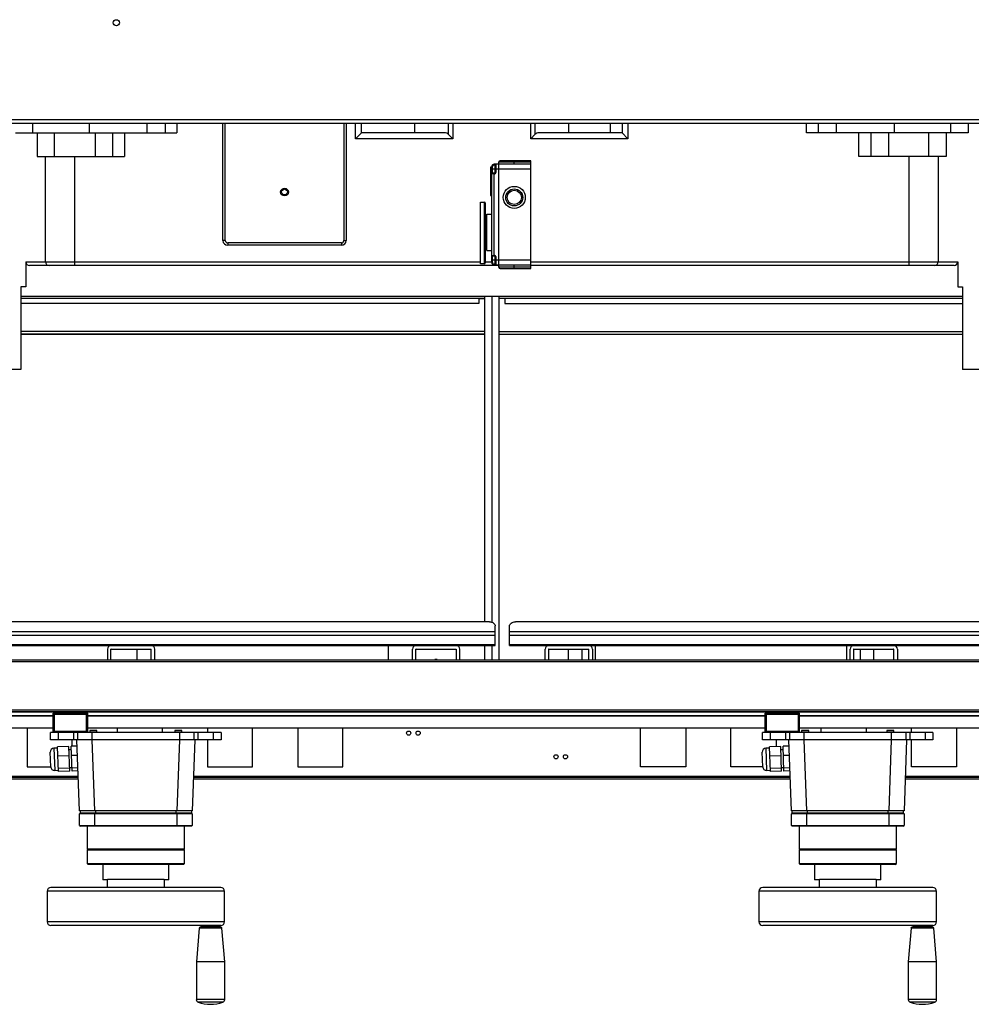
# Model space of a CAD drawing. Header units: inches. Extents: x -100 to 100, y -97 to 31.
# Tile 2 of 15: x -16 to 16, y -96 to -63. Entities that reach past the tile are written whole.
import ezdxf

# ---------------------------------------------------------------- set-up
doc = ezdxf.new("R2010")
doc.units = ezdxf.units.IN
doc.header["$MEASUREMENT"] = 0

msp = doc.modelspace()

# ---------------------------------------------------------------- linework, layer by layer
at = {"color": 7, "linetype": 'Continuous', "lineweight": 25}
for p, q in [((29.933, -66.417), (-34.744, -66.417)), ((-33.74, -66.291), (29.933, -66.291)), ((-15.259, -66.732), (-15.259, -66.417)), ((-13.386, -66.417), (-13.386, -66.732)), ((-11.456, -66.732), (-11.456, -66.417)), ((-10.851, -66.732), (-10.851, -66.417)), ((-10.465, -66.417), (-10.465, -66.732)), ((-8.937, -70.315), (-8.937, -66.417)), ((-8.858, -70.315), (-8.858, -66.417)), ((-4.921, -66.417), (-4.921, -70.315)), ((-4.842, -66.417), (-4.842, -70.315)), ((-4.527, -66.929), (-4.527, -66.417)), ((-4.33, -66.732), (-4.33, -66.417)), ((-2.559, -66.732), (-2.559, -66.417)), ((-1.435, -66.79), (-1.435, -66.417)), ((-1.296, -66.417), (-1.296, -66.929)), ((1.297, -66.929), (1.297, -66.417)), ((1.436, -66.417), (1.436, -66.79)), ((2.56, -66.732), (2.56, -66.417)), ((3.938, -66.417), (3.938, -66.732)), ((4.331, -66.417), (4.331, -66.732)), ((4.528, -66.417), (4.528, -66.929)), ((10.465, -66.732), (10.465, -66.417)), ((10.851, -66.417), (10.851, -66.732)), ((11.456, -66.732), (11.456, -66.417)), ((13.386, -66.732), (13.386, -66.417)), ((15.26, -66.732), (15.26, -66.417)), ((15.837, -66.417), (15.837, -66.732)), ((-15.837, -66.732), (-10.465, -66.732)), ((-15.109, -66.732), (-15.109, -67.52)), ((-14.532, -67.52), (-14.532, -66.732)), ((-13.189, -66.732), (-13.189, -67.52)), ((-12.599, -67.52), (-12.599, -66.732)), ((-12.205, -66.732), (-12.205, -67.52)), ((-4.527, -66.929), (-4.33, -66.732)), ((-1.574, -66.732), (-4.33, -66.732)), ((-1.435, -66.79), (-1.296, -66.929)), ((1.436, -66.79), (1.297, -66.929)), ((4.331, -66.732), (1.575, -66.732)), ((4.331, -66.732), (4.528, -66.929)), ((15.837, -66.732), (10.465, -66.732)), ((12.205, -67.52), (12.205, -66.732)), ((12.599, -66.732), (12.599, -67.52)), ((13.19, -66.732), (13.19, -67.52)), ((14.532, -67.52), (14.532, -66.732)), ((15.109, -66.732), (15.109, -67.52)), ((-1.296, -66.929), (-4.527, -66.929)), ((4.528, -66.929), (1.297, -66.929)), ((-15.109, -67.52), (-12.205, -67.52)), ((-14.834, -71.024), (-14.834, -67.52)), ((-13.872, -67.52), (-13.872, -71.142)), ((1.299, -67.776), (0.079, -67.776)), ((0.079, -67.795), (0.079, -67.776)), ((0.099, -67.776), (0.099, -68.091)), ((0.138, -67.776), (0.138, -68.051)), ((0.236, -71.201), (0.236, -67.697)), ((0.236, -67.697), (1.299, -67.697)), ((1.299, -67.657), (0.276, -67.657)), ((0.748, -67.776), (0.748, -67.657)), ((1.299, -71.24), (1.299, -67.657)), ((15.109, -67.52), (12.205, -67.52)), ((13.873, -71.142), (13.873, -67.52)), ((14.834, -67.52), (14.834, -71.024)), ((0, -67.874), (-0.039, -67.874)), ((-0.039, -67.874), (-0.039, -68.819)), ((0, -71.043), (0, -67.854)), ((0.02, -67.854), (0, -67.854)), ((0, -67.933), (1.299, -67.933)), ((0.099, -68.091), (0, -68.091)), ((0.02, -68.071), (0.02, -67.854)), ((0.099, -68.071), (0.02, -68.071)), ((0.079, -67.795), (0.118, -67.795)), ((0.079, -70.827), (0.079, -68.071)), ((0.118, -68.051), (0.118, -67.795)), ((0.118, -68.051), (0.138, -68.051)), ((0, -68.406), (-0.02, -68.406)), ((-0.02, -68.406), (-0.02, -68.72)), ((-0.02, -68.72), (0, -68.72)), ((-0.374, -69.035), (-0.241, -69.035)), ((-0.374, -71.083), (-0.374, -69.035)), ((-0.241, -71.083), (-0.241, -69.035)), ((-0.216, -69.06), (-0.216, -71.058)), ((-0.039, -68.819), (0, -68.819)), ((-0.196, -69.705), (-0.196, -70.413)), ((-0.161, -69.705), (-0.196, -69.705)), ((-0.161, -70.642), (-0.161, -69.437)), ((-0.161, -69.437), (0, -69.437)), ((-8.858, -70.315), (-8.937, -70.315)), ((-5, -70.394), (-8.779, -70.394)), ((-8.779, -70.394), (-8.779, -70.472)), ((-5, -70.394), (-5, -70.472)), ((-4.921, -70.315), (-4.842, -70.315)), ((-5, -70.472), (-8.779, -70.472)), ((-0.161, -70.413), (-0.196, -70.413)), ((-0.161, -70.642), (0, -70.642)), ((-15.487, -71.024), (-0.374, -71.024)), ((-15.487, -71.024), (-15.487, -71.85)), ((-0.216, -71.024), (0, -71.024)), ((0, -70.807), (0.099, -70.807)), ((1.299, -70.965), (0, -70.965)), ((0, -71.043), (0.02, -71.043)), ((0.02, -70.827), (0.099, -70.827)), ((0.02, -71.043), (0.02, -70.827)), ((0.099, -70.807), (0.099, -71.122)), ((0.118, -71.102), (0.118, -70.846)), ((0.118, -70.846), (0.138, -70.846)), ((0.138, -70.846), (0.138, -71.122)), ((1.299, -71.024), (15.488, -71.024)), ((15.488, -71.024), (15.488, -71.85)), ((0.236, -71.142), (-15.366, -71.142)), ((-0.241, -71.083), (-0.374, -71.083)), ((0.118, -71.102), (0.079, -71.102)), ((0.079, -71.122), (0.079, -71.102)), ((0.079, -71.122), (1.299, -71.122)), ((1.299, -71.201), (0.236, -71.201)), ((0.276, -71.24), (1.299, -71.24)), ((0.748, -71.24), (0.748, -71.122)), ((15.367, -71.142), (1.299, -71.142)), ((-15.487, -71.85), (-15.65, -71.85)), ((-15.65, -71.85), (-15.65, -74.606)), ((15.488, -71.85), (15.65, -71.85)), ((15.65, -71.85), (15.65, -74.606)), ((-15.65, -72.165), (15.65, -72.165)), ((-0.236, -72.244), (-15.65, -72.244)), ((-0.433, -72.244), (-0.433, -72.402)), ((-0.236, -72.252), (-0.433, -72.252)), ((-0.236, -82.992), (-0.236, -72.165)), ((0, -72.165), (0, -83.009)), ((0.236, -72.165), (0.236, -84.252)), ((15.65, -72.244), (0.236, -72.244)), ((0.433, -72.244), (0.433, -72.402)), ((-0.433, -72.402), (-15.65, -72.402)), ((0.433, -72.402), (15.65, -72.402)), ((-0.236, -73.339), (-15.65, -73.339)), ((0.236, -73.339), (15.65, -73.339)), ((-0.236, -73.425), (-15.65, -73.425)), ((-0.236, -73.433), (-15.65, -73.433)), ((-8.109, -73.425), (-8.109, -73.433)), ((-0.238, -73.433), (-0.238, -82.992)), ((0.236, -73.425), (15.65, -73.425)), ((-15.65, -74.606), (-19.981, -74.606)), ((19.981, -74.606), (15.65, -74.606)), ((-0.079, -82.992), (-29.921, -82.992)), ((0.118, -83.78), (0.118, -83.131)), ((0.591, -83.78), (0.591, -83.131)), ((29.921, -82.992), (0.788, -82.992)), ((0.118, -83.325), (-29.921, -83.325)), ((0.118, -83.447), (-29.921, -83.447)), ((29.921, -83.325), (0.591, -83.325)), ((29.921, -83.447), (0.591, -83.447)), ((0.118, -83.754), (-29.921, -83.754)), ((-29.921, -83.78), (0.118, -83.78)), ((-12.697, -83.78), (-12.697, -83.789)), ((-3.445, -83.78), (-3.445, -84.252)), ((-2.54, -83.783), (-2.54, -83.78)), ((-0.238, -83.78), (-0.238, -84.252)), ((-0.236, -84.252), (-0.236, -83.78)), ((0, -83.78), (0, -84.252)), ((29.921, -83.754), (0.591, -83.754)), ((0.591, -83.78), (29.921, -83.78)), ((3.445, -84.252), (3.445, -83.78)), ((11.792, -83.78), (11.792, -84.252)), ((-12.776, -83.906), (-12.776, -84.252)), ((-12.658, -84.252), (-12.658, -83.906)), ((-12.65, -83.898), (-11.327, -83.898)), ((-11.792, -84.252), (-11.792, -83.898)), ((-11.319, -84.252), (-11.319, -83.906)), ((-11.201, -84.252), (-11.201, -83.906)), ((-2.638, -84.252), (-2.638, -83.906)), ((-2.52, -84.252), (-2.52, -83.906)), ((-2.512, -83.898), (-1.189, -83.898)), ((-1.181, -83.906), (-1.181, -84.252)), ((-1.063, -84.252), (-1.063, -83.906)), ((1.772, -84.252), (1.772, -83.906)), ((1.89, -83.906), (1.89, -84.249)), ((1.898, -83.898), (3.221, -83.898)), ((2.54, -83.898), (2.54, -84.252)), ((2.993, -83.898), (2.993, -84.252)), ((3.228, -84.252), (3.228, -83.906)), ((3.347, -83.906), (3.347, -84.252)), ((11.91, -84.252), (11.91, -83.906)), ((12.028, -83.906), (12.028, -84.252)), ((12.036, -83.898), (13.358, -83.898)), ((12.245, -83.898), (12.245, -84.252)), ((12.697, -84.252), (12.697, -83.898)), ((13.366, -84.252), (13.366, -83.906)), ((13.484, -83.906), (13.484, -84.252)), ((-31.535, -84.252), (31.536, -84.252)), ((31.536, -84.319), (-31.535, -84.319)), ((-1.812, -84.249), (-1.891, -84.249)), ((-1.812, -84.249), (-1.812, -84.252)), ((-31.535, -85.917), (31.536, -85.917)), ((-31.535, -85.984), (31.536, -85.984)), ((31.536, -85.988), (-31.535, -85.988)), ((-14.575, -86.114), (-31.535, -86.114)), ((-13.433, -86.027), (-14.575, -86.027)), ((-14.575, -86.669), (-14.575, -86.027)), ((-14.536, -86.629), (-14.536, -86.066)), ((-14.536, -86.066), (-13.473, -86.066)), ((-13.473, -86.629), (-13.473, -86.066)), ((-13.433, -86.669), (-13.433, -86.027)), ((9.09, -86.114), (-13.433, -86.114)), ((10.232, -86.027), (9.09, -86.027)), ((9.09, -86.669), (9.09, -86.027)), ((9.129, -86.629), (9.129, -86.066)), ((9.129, -86.066), (10.192, -86.066)), ((10.192, -86.629), (10.192, -86.066)), ((10.232, -86.669), (10.232, -86.027)), ((31.536, -86.114), (10.232, -86.114)), ((-14.575, -86.126), (-31.535, -86.126)), ((9.09, -86.126), (-13.433, -86.126)), ((31.536, -86.126), (10.232, -86.126)), ((-31.535, -86.519), (-14.575, -86.519)), ((-15.449, -86.519), (-15.449, -87.812)), ((-9, -86.669), (-14.665, -86.669)), ((-14.665, -86.919), (-14.665, -86.669)), ((-14.536, -86.629), (-14.575, -86.669)), ((-14.536, -86.629), (-13.473, -86.629)), ((-14.415, -86.669), (-14.415, -86.919)), ((-13.894, -86.919), (-13.894, -86.669)), ((-13.773, -86.669), (-13.773, -86.919)), ((-13.433, -86.669), (-13.473, -86.629)), ((-13.433, -86.519), (9.09, -86.519)), ((-13.357, -86.604), (-13.365, -86.612)), ((-13.365, -86.612), (-13.365, -86.669)), ((-13.128, -86.612), (-13.365, -86.612)), ((-13.357, -86.604), (-13.136, -86.604)), ((-13.292, -86.669), (-13.292, -86.919)), ((-13.128, -86.612), (-13.136, -86.604)), ((-13.128, -86.669), (-13.128, -86.612)), ((-12.449, -86.519), (-12.449, -86.669)), ((-10.949, -86.669), (-10.949, -86.519)), ((-10.528, -86.604), (-10.536, -86.612)), ((-10.536, -86.612), (-10.536, -86.669)), ((-10.3, -86.612), (-10.536, -86.612)), ((-10.528, -86.604), (-10.308, -86.604)), ((-10.373, -86.919), (-10.373, -86.669)), ((-10.3, -86.612), (-10.308, -86.604)), ((-10.3, -86.669), (-10.3, -86.612)), ((-9.891, -86.919), (-9.891, -86.669)), ((-9.771, -86.669), (-9.771, -86.919)), ((-9.449, -86.519), (-9.449, -86.669)), ((-9.25, -86.919), (-9.25, -86.669)), ((-9, -86.669), (-9, -86.919)), ((-7.949, -87.812), (-7.949, -86.519)), ((-6.449, -86.519), (-6.449, -87.812)), ((-4.949, -87.812), (-4.949, -86.519)), ((4.949, -87.812), (4.949, -86.519)), ((6.449, -86.519), (6.449, -87.812)), ((7.949, -87.812), (7.949, -86.519)), ((14.665, -86.669), (9, -86.669)), ((9, -86.919), (9, -86.669)), ((9.129, -86.629), (9.09, -86.669)), ((9.129, -86.629), (10.192, -86.629)), ((9.25, -86.669), (9.25, -86.919)), ((9.771, -86.919), (9.771, -86.669)), ((9.892, -86.669), (9.892, -86.919)), ((10.232, -86.669), (10.192, -86.629)), ((10.232, -86.519), (31.536, -86.519)), ((10.308, -86.604), (10.3, -86.612)), ((10.3, -86.612), (10.3, -86.669)), ((10.537, -86.612), (10.3, -86.612)), ((10.308, -86.604), (10.529, -86.604)), ((10.373, -86.669), (10.373, -86.919)), ((10.537, -86.612), (10.529, -86.604)), ((10.537, -86.669), (10.537, -86.612)), ((10.949, -86.669), (10.949, -86.519)), ((12.449, -86.519), (12.449, -86.669)), ((13.137, -86.604), (13.129, -86.612)), ((13.129, -86.612), (13.129, -86.669)), ((13.365, -86.612), (13.129, -86.612)), ((13.137, -86.604), (13.357, -86.604)), ((13.292, -86.919), (13.292, -86.669)), ((13.365, -86.612), (13.357, -86.604)), ((13.365, -86.669), (13.365, -86.612)), ((13.774, -86.919), (13.774, -86.669)), ((13.894, -86.669), (13.894, -86.919)), ((13.949, -86.669), (13.949, -86.519)), ((14.415, -86.919), (14.415, -86.669)), ((14.665, -86.669), (14.665, -86.919)), ((15.449, -86.519), (15.449, -87.812)), ((-9, -86.919), (-14.665, -86.919)), ((-13.949, -87.132), (-13.949, -86.919)), ((-13.707, -89.281), (-13.79, -86.919)), ((-13.29, -86.919), (-13.208, -89.281)), ((-10.457, -89.281), (-10.375, -86.919)), ((-9.875, -86.919), (-9.957, -89.281)), ((-9.449, -86.919), (-9.449, -87.812)), ((14.665, -86.919), (9, -86.919)), ((9.449, -86.919), (9.449, -87.141)), ((9.958, -89.281), (9.875, -86.919)), ((10.375, -86.919), (10.457, -89.281)), ((13.208, -89.281), (13.29, -86.919)), ((13.79, -86.919), (13.708, -89.281)), ((13.949, -87.812), (13.949, -86.919)), ((-14.659, -87.811), (-14.676, -87.328)), ((-14.431, -87.195), (-14.556, -87.199)), ((-14.556, -87.199), (-14.53, -87.932)), ((-14.057, -87.135), (-14.432, -87.148)), ((-14.403, -87.974), (-14.432, -87.148)), ((-14.029, -87.961), (-14.057, -87.135)), ((-13.978, -87.252), (-14.053, -87.254)), ((-13.783, -87.126), (-13.983, -87.133)), ((-13.954, -87.958), (-13.983, -87.133)), ((9.006, -87.811), (8.989, -87.328)), ((9.234, -87.195), (9.109, -87.199)), ((9.109, -87.199), (9.135, -87.932)), ((9.608, -87.135), (9.233, -87.148)), ((9.262, -87.974), (9.233, -87.148)), ((9.636, -87.961), (9.608, -87.135)), ((9.687, -87.252), (9.612, -87.254)), ((9.882, -87.126), (9.682, -87.133)), ((9.711, -87.958), (9.682, -87.133)), ((-14.047, -87.446), (-14.421, -87.459)), ((-13.772, -87.436), (-13.972, -87.443)), ((9.618, -87.446), (9.244, -87.459)), ((9.893, -87.436), (9.693, -87.443)), ((-15.449, -87.812), (-14.659, -87.812)), ((-14.53, -87.932), (-14.405, -87.927)), ((-14.032, -87.859), (-14.407, -87.872)), ((-14.029, -87.961), (-14.403, -87.974)), ((-14.033, -87.842), (-13.958, -87.839)), ((-13.757, -87.849), (-13.957, -87.856)), ((-13.754, -87.951), (-13.954, -87.958)), ((-9.449, -87.812), (-7.949, -87.812)), ((-6.449, -87.812), (-4.949, -87.812)), ((6.449, -87.812), (4.949, -87.812)), ((9.006, -87.812), (7.949, -87.812)), ((9.135, -87.932), (9.26, -87.927)), ((9.633, -87.859), (9.258, -87.872)), ((9.636, -87.961), (9.262, -87.974)), ((9.632, -87.842), (9.707, -87.839)), ((9.908, -87.849), (9.708, -87.856)), ((9.911, -87.951), (9.711, -87.958)), ((15.449, -87.812), (13.949, -87.812)), ((-34.449, -88.124), (-13.748, -88.124)), ((-34.449, -88.156), (-13.747, -88.156)), ((-34.449, -88.218), (-13.744, -88.218)), ((-9.92, -88.218), (9.921, -88.218)), ((-9.918, -88.156), (9.918, -88.156)), ((-9.917, -88.124), (9.917, -88.124)), ((13.745, -88.218), (34.449, -88.218)), ((13.747, -88.156), (34.449, -88.156)), ((13.748, -88.124), (34.449, -88.124)), ((-9.957, -89.281), (-13.707, -89.281)), ((-13.677, -89.343), (-13.707, -89.373)), ((-9.957, -89.373), (-13.707, -89.373)), ((-13.707, -89.763), (-13.707, -89.373)), ((-13.677, -89.343), (-13.677, -89.281)), ((-13.677, -89.343), (-9.987, -89.343)), ((-13.207, -89.343), (-13.207, -89.793)), ((-13.177, -89.281), (-13.177, -89.343)), ((-10.487, -89.343), (-10.487, -89.281)), ((-10.457, -89.793), (-10.457, -89.343)), ((-9.987, -89.281), (-9.987, -89.343)), ((-9.957, -89.373), (-9.987, -89.343)), ((-9.957, -89.373), (-9.957, -89.763)), ((13.708, -89.281), (9.958, -89.281)), ((9.988, -89.343), (9.958, -89.373)), ((13.708, -89.373), (9.958, -89.373)), ((9.958, -89.763), (9.958, -89.373)), ((9.988, -89.343), (9.988, -89.281)), ((9.988, -89.343), (13.678, -89.343)), ((10.458, -89.343), (10.458, -89.793)), ((10.488, -89.281), (10.488, -89.343)), ((13.178, -89.343), (13.178, -89.281)), ((13.208, -89.793), (13.208, -89.343)), ((13.678, -89.281), (13.678, -89.343)), ((13.708, -89.373), (13.678, -89.343)), ((13.708, -89.373), (13.708, -89.763)), ((-13.707, -89.763), (-9.957, -89.763)), ((-13.707, -89.763), (-13.677, -89.793)), ((-9.987, -89.793), (-13.677, -89.793)), ((-13.452, -89.793), (-13.452, -90.543)), ((-10.212, -90.543), (-10.212, -89.793)), ((-9.987, -89.793), (-9.957, -89.763)), ((9.958, -89.763), (13.708, -89.763)), ((9.958, -89.763), (9.988, -89.793)), ((13.678, -89.793), (9.988, -89.793)), ((10.213, -89.793), (10.213, -90.543)), ((13.453, -90.543), (13.453, -89.793)), ((13.678, -89.793), (13.708, -89.763)), ((-13.452, -90.543), (-13.422, -90.573)), ((-13.452, -90.543), (-10.212, -90.543)), ((-13.452, -90.573), (-13.452, -91.028)), ((-13.452, -90.573), (-10.212, -90.573)), ((-10.242, -90.573), (-10.212, -90.543)), ((-10.212, -91.028), (-10.212, -90.573)), ((10.213, -90.543), (10.243, -90.573)), ((10.213, -90.543), (13.453, -90.543)), ((10.213, -90.573), (10.213, -91.028)), ((10.213, -90.573), (13.453, -90.573)), ((13.423, -90.573), (13.453, -90.543)), ((13.453, -91.028), (13.453, -90.573)), ((-13.452, -91.028), (-13.412, -91.068)), ((-13.452, -91.028), (-10.212, -91.028)), ((-10.252, -91.068), (-13.412, -91.068)), ((-12.932, -91.068), (-12.932, -91.572)), ((-10.732, -91.572), (-10.732, -91.068)), ((-10.252, -91.068), (-10.212, -91.028)), ((10.213, -91.028), (10.253, -91.068)), ((10.213, -91.028), (13.453, -91.028)), ((13.413, -91.068), (10.253, -91.068)), ((10.733, -91.068), (10.733, -91.572)), ((12.933, -91.572), (12.933, -91.068)), ((13.413, -91.068), (13.453, -91.028)), ((-12.772, -91.572), (-12.932, -91.572)), ((-12.772, -91.818), (-12.772, -91.562)), ((-10.892, -91.562), (-12.772, -91.562)), ((-10.892, -91.562), (-10.892, -91.818)), ((-10.732, -91.572), (-10.892, -91.572)), ((10.893, -91.572), (10.733, -91.572)), ((10.893, -91.818), (10.893, -91.562)), ((12.773, -91.562), (10.893, -91.562)), ((12.773, -91.562), (12.773, -91.818)), ((12.933, -91.572), (12.773, -91.572)), ((-14.782, -91.953), (-14.782, -92.968)), ((-8.882, -91.953), (-14.782, -91.953)), ((-9.007, -91.828), (-14.657, -91.828)), ((-13.142, -91.818), (-13.142, -91.828)), ((-13.142, -91.818), (-12.772, -91.818)), ((-10.892, -91.818), (-10.522, -91.818)), ((-10.522, -91.828), (-10.522, -91.818)), ((-8.882, -92.968), (-8.882, -91.953)), ((8.883, -91.953), (8.883, -92.968)), ((14.783, -91.953), (8.883, -91.953)), ((14.658, -91.828), (9.008, -91.828)), ((10.523, -91.818), (10.523, -91.828)), ((10.523, -91.818), (10.893, -91.818)), ((12.773, -91.818), (13.143, -91.818)), ((13.143, -91.828), (13.143, -91.818)), ((14.783, -92.968), (14.783, -91.953)), ((-8.882, -92.968), (-14.782, -92.968)), ((14.783, -92.968), (8.883, -92.968)), ((-9.007, -93.093), (-14.657, -93.093)), ((-9.729, -93.182), (-9.821, -94.303)), ((-8.968, -93.182), (-9.729, -93.182)), ((-9, -93.153), (-9.698, -93.153)), ((-9.679, -93.134), (-9.679, -93.153)), ((-9.018, -93.134), (-9.679, -93.134)), ((-9.661, -93.093), (-9.64, -93.114)), ((-9.525, -93.114), (-9.64, -93.114)), ((-9.583, -93.114), (-9.585, -93.134)), ((-9.467, -93.102), (-9.467, -93.093)), ((-9.231, -93.093), (-9.231, -93.102)), ((-9.057, -93.114), (-9.173, -93.114)), ((-9.113, -93.134), (-9.115, -93.114)), ((-9.057, -93.114), (-9.037, -93.093)), ((-9.018, -93.153), (-9.018, -93.134)), ((-8.876, -94.303), (-8.968, -93.182)), ((14.658, -93.093), (9.008, -93.093)), ((13.936, -93.182), (13.844, -94.303)), ((14.697, -93.182), (13.936, -93.182)), ((14.665, -93.153), (13.967, -93.153)), ((13.986, -93.134), (13.986, -93.153)), ((14.647, -93.134), (13.986, -93.134)), ((14.004, -93.093), (14.025, -93.114)), ((14.14, -93.114), (14.025, -93.114)), ((14.082, -93.114), (14.08, -93.134)), ((14.198, -93.102), (14.198, -93.093)), ((14.434, -93.093), (14.434, -93.102)), ((14.608, -93.114), (14.492, -93.114)), ((14.552, -93.134), (14.55, -93.114)), ((14.608, -93.114), (14.628, -93.093)), ((14.647, -93.153), (14.647, -93.134)), ((14.789, -94.303), (14.697, -93.182)), ((-9.821, -94.303), (-9.821, -95.553)), ((-8.876, -94.303), (-9.821, -94.303)), ((-8.876, -95.553), (-8.876, -94.303)), ((13.844, -94.303), (13.844, -95.553)), ((14.789, -94.303), (13.844, -94.303)), ((14.789, -95.553), (14.789, -94.303)), ((-8.876, -95.553), (-9.821, -95.553)), ((14.789, -95.553), (13.844, -95.553)), ((-8.939, -95.642), (-9.758, -95.642)), ((14.726, -95.642), (13.907, -95.642))]:
    msp.add_line(p, q, dxfattribs=at)
at = {"color": 7, "linetype": 'Continuous', "lineweight": 25, "flags": 128}
for points in [[(-0.079, -82.992), (-0.041, -82.995), (-0.004, -83.003), (0.03, -83.016), (0.06, -83.033), (0.085, -83.054), (0.103, -83.078), (0.114, -83.104), (0.118, -83.131)], [(0.591, -83.131), (0.594, -83.104), (0.606, -83.078), (0.624, -83.054), (0.648, -83.033), (0.678, -83.016), (0.712, -83.003), (0.749, -82.995), (0.788, -82.992)], [(-14.575, -86.03), (-14.574, -86.033), (-14.571, -86.037), (-14.563, -86.048), (-14.551, -86.06), (-14.543, -86.064), (-14.539, -86.066), (-14.536, -86.066)], [(9.09, -86.03), (9.091, -86.033), (9.094, -86.037), (9.102, -86.048), (9.114, -86.06), (9.122, -86.064), (9.126, -86.066), (9.129, -86.066)], [(-9.594, -93.114), (-9.577, -93.108), (-9.573, -93.101), (-9.574, -93.09)], [(-9.467, -93.102), (-9.497, -93.11), (-9.525, -93.114)], [(-9.173, -93.114), (-9.2, -93.11), (-9.231, -93.102)], [(-9.123, -93.09), (-9.124, -93.101), (-9.12, -93.108), (-9.104, -93.114)], [(14.071, -93.114), (14.088, -93.108), (14.092, -93.101), (14.091, -93.09)], [(14.198, -93.102), (14.168, -93.11), (14.14, -93.114)], [(14.492, -93.114), (14.465, -93.11), (14.434, -93.102)], [(14.542, -93.09), (14.541, -93.101), (14.545, -93.108), (14.561, -93.114)]]:
    msp.add_lwpolyline(points, dxfattribs=at)
at = {"color": 7, "linetype": 'Continuous', "lineweight": 25}
for centre, radius in [((-12.48, -63.071), 0.102), ((-6.89, -68.701), 0.128), ((-6.89, -68.701), 0.0968), ((0.748, -68.878), 0.366), ((0.748, -68.878), 0.282), ((0.748, -68.878), 0.236), ((-2.764, -86.693), 0.0689), ((-2.449, -86.693), 0.0689), ((2.134, -87.48), 0.0689), ((2.449, -87.48), 0.0689)]:
    msp.add_circle(centre, radius, dxfattribs=at)
for centre, radius, start, end in [((-1.574, -66.929), 0.197, 45, 90), ((1.575, -66.929), 0.197, 90, 135), ((0.079, -67.854), 0.0787, 90, 180), ((0.138, -67.795), 0.0197, 90, 180), ((0.276, -67.697), 0.0394, 90, 180), ((0.02, -68.091), 0.0197, 90, 180), ((0.079, -67.854), 0.0591, 90, 180), ((0.099, -68.051), 0.0394, 270, 0), ((0.099, -68.051), 0.0197, 270, 0), ((-0.241, -69.06), 0.025, 0, 90), ((-0.196, -69.685), 0.02, 180, 270), ((-8.779, -70.315), 0.157, 180, 270), ((-8.779, -70.315), 0.0787, 180, 270), ((-5, -70.315), 0.0787, 270, 360), ((-5, -70.315), 0.157, 270, 360), ((-0.196, -70.433), 0.02, 90, 180), ((-15.368, -71.022), 0.119, 180.6418, 270.6809), ((-14.717, -71.025), 0.117, 179.3463, 269.331), ((0.02, -70.807), 0.0197, 180, 270), ((0.079, -71.043), 0.0787, 180, 270), ((0.079, -71.043), 0.0591, 180, 270), ((0.099, -70.846), 0.0394, 0, 90), ((0.099, -70.846), 0.0197, 0, 90), ((14.718, -71.025), 0.117, 270.669, 0.6537), ((15.368, -71.022), 0.12, 269.3734, 359.3038), ((-0.241, -71.058), 0.025, 270, 0), ((0.138, -71.102), 0.0197, 180, 270), ((0.276, -71.201), 0.0394, 180, 270), ((-8.219, -73.431), 0.109, 358.9668, 3.1024), ((0.348, -73.431), 0.11, 176.9186, 181.0197), ((-12.65, -83.906), 0.126, 90, 180), ((-11.327, -83.906), 0.126, 0, 90), ((-2.512, -83.906), 0.126, 90, 180), ((-1.189, -83.906), 0.126, 0, 90), ((1.898, -83.906), 0.126, 90, 180), ((3.221, -83.906), 0.126, 360, 90), ((12.036, -83.906), 0.126, 90, 180), ((13.358, -83.906), 0.126, 0, 90), ((-12.65, -83.906), 0.00787, 90, 180), ((-11.327, -83.906), 0.00787, 360, 90), ((-2.512, -83.906), 0.00787, 90, 180), ((-1.189, -83.906), 0.00787, 360, 90), ((1.898, -83.906), 0.00787, 90, 180), ((3.221, -83.906), 0.00787, 0, 90), ((12.036, -83.906), 0.00787, 90, 180), ((13.358, -83.906), 0.00787, 0, 90), ((-13.487, -86.012), 0.0562, 284.4645, 341.8293), ((10.178, -86.012), 0.0562, 284.4645, 341.8293), ((-14.551, -87.324), 0.125, 92.0004, 182.0004), ((9.114, -87.324), 0.125, 92.0004, 182.0004), ((-14.534, -87.807), 0.125, 182.0004, 272.0004), ((9.131, -87.807), 0.125, 182.0004, 272.0004), ((-14.657, -91.953), 0.125, 90, 180), ((-9.007, -91.953), 0.125, 0, 90), ((9.008, -91.953), 0.125, 90, 180), ((14.658, -91.953), 0.125, 0, 90), ((-14.657, -92.968), 0.125, 180, 270), ((-9.007, -92.968), 0.125, 270, 0), ((9.008, -92.968), 0.125, 180, 270), ((14.658, -92.968), 0.125, 270, 0), ((-9.698, -93.185), 0.0315, 90, 175.3013), ((-9, -93.185), 0.0315, 4.6987, 90), ((13.967, -93.185), 0.0315, 90, 175.3013), ((14.665, -93.185), 0.0315, 4.6987, 90), ((-9.727, -95.553), 0.0945, 180, 250.5288), ((-8.971, -95.553), 0.0945, 289.4712, 0), ((13.938, -95.553), 0.0945, 180, 250.5288), ((14.694, -95.553), 0.0945, 289.4712, 0), ((-9.349, -94.484), 1.228, 250.5288, 289.4712), ((14.316, -94.484), 1.228, 250.5288, 289.4712)]:
    msp.add_arc(centre, radius, start, end, dxfattribs=at)

doc.saveas('drawing.dxf')
